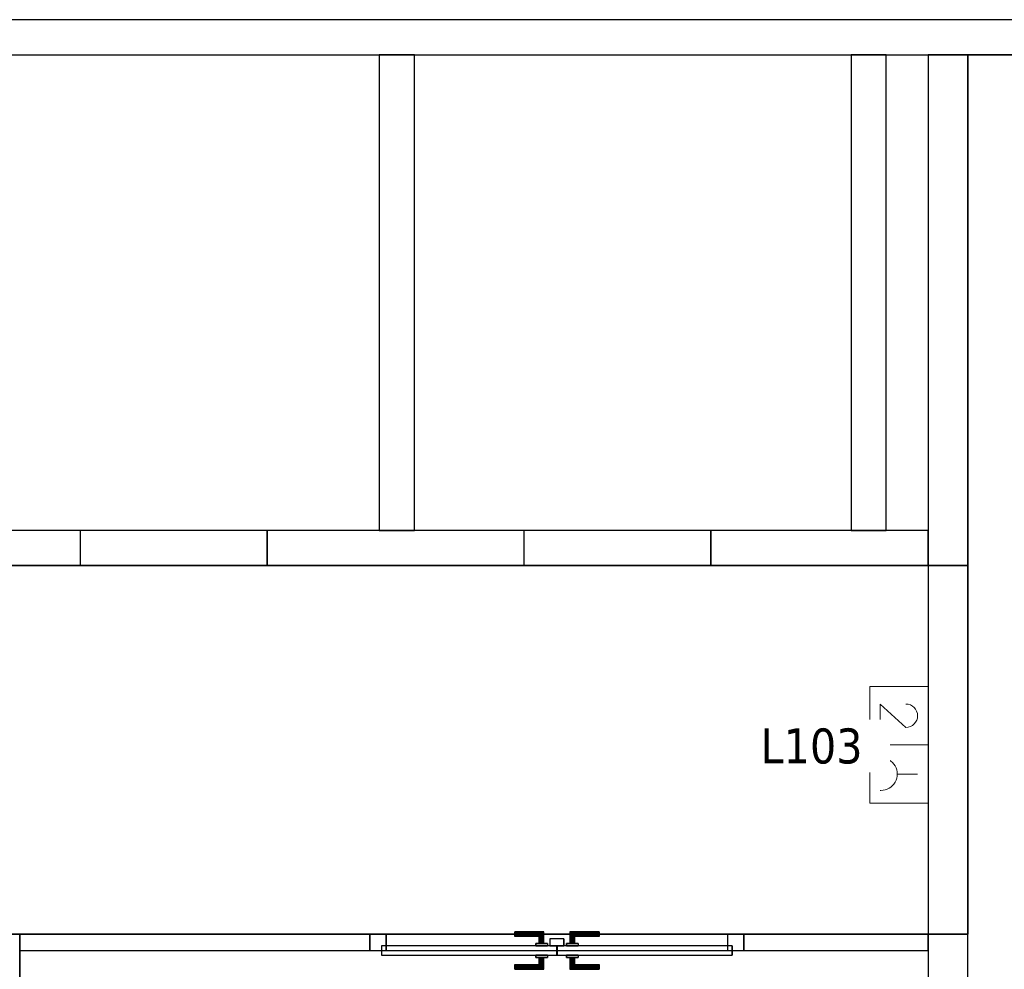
# Model space of a CAD drawing. Header units: metres. Extents: x 391.1 to 427.5, y 12.7 to 28.4.
# Tile 133 of 139: x 417.4 to 421.7, y 24.2 to 28.2. Entities that reach past the tile are written whole.
import ezdxf

# ---------------------------------------------------------------- set-up
doc = ezdxf.new("R2010")
doc.units = ezdxf.units.M
doc.layers.add('01_CARPINTERIA', color=5, linetype='Continuous', lineweight=25, true_color=0x0000ff)
doc.layers.add('01_SUELOS', color=7, linetype='Continuous', lineweight=25, true_color=0x007f00)
for name, color, linetype, lineweight in [('A-DETL-____-MBND', 7, 'Continuous', 18), ('A-GENM-____-OTLN', 7, 'Continuous', 18), ('A-WALL-____-MCUT', 7, 'Continuous', 25), ('A-WALL-____-OTLN', 7, 'Continuous', 25), ('E-ELEC-FIXT-IDEN', 7, 'Continuous', 30)]:
    doc.layers.add(name, color=color, linetype=linetype, lineweight=lineweight)
doc.styles.add('Tahoma_3', font='tahoma.ttf', dxfattribs={"height": 0.15})

# ---------------------------------------------------------------- blocks, each defined once
blk = doc.blocks.new('Family - Envans P1-154604-04_ELEC_P1')
at = {"layer": 'A-WALL-____-MCUT', "color": 253, "true_color": 0xaaaaaa}
for p, q in [((4.3375, 0.17), (0, 0.17)), ((4.3375, 0), (4.3375, 0.17)), ((0, 0), (4.3375, 0))]:
    blk.add_line(p, q, dxfattribs=at)
at = {"layer": 'A-WALL-____-OTLN', "color": 253, "true_color": 0xaaaaaa}
for p, q in [((4.3375, 0.17), (0, 0.17)), ((4.3375, 0), (4.3375, 0.17)), ((0, 0), (4.3375, 0))]:
    blk.add_line(p, q, dxfattribs=at)
at = {"layer": 'A-WALL-____-OTLN', "color": 253, "lineweight": 18, "true_color": 0xaaaaaa}
blk.add_line((0, 0), (4.3375, 0), dxfattribs=at)
blk = doc.blocks.new('Family - Envans P1-154657-04_ELEC_P1')
at = {"layer": 'A-WALL-____-MCUT', "color": 253, "true_color": 0xaaaaaa}
for p, q in [((0.13, 0.15), (0, 0.15)), ((0, 0.15), (0, 0)), ((0.13, 0), (0.13, 0.15)), ((1.76, 0.15), (0.98, 0.15)), ((0.98, 0.15), (0.98, 0)), ((1.76, 0), (1.76, 0.15)), ((2.56, 0.15), (2.56, 0)), ((3.66, 0.15), (2.56, 0.15)), ((3.66, 0), (3.66, 0.15)), ((4.46, 0.15), (4.46, 0)), ((5.39, 0.15), (4.46, 0.15)), ((5.39, 0), (5.39, 0.15)), ((0, 0), (0.13, 0)), ((0.98, 0), (1.76, 0)), ((2.56, 0), (3.66, 0)), ((4.46, 0), (5.39, 0))]:
    blk.add_line(p, q, dxfattribs=at)
at = {"layer": 'A-WALL-____-OTLN', "color": 253, "true_color": 0xaaaaaa}
for p, q in [((5.39, 0.15), (0, 0.15)), ((0, 0.15), (0, 0)), ((0.13, 0), (0.13, 0.15)), ((0.98, 0.15), (0.13, 0.15)), ((0.98, 0), (0.98, 0.15)), ((1.76, 0), (1.76, 0.15)), ((2.56, 0.15), (1.76, 0.15)), ((2.56, 0), (2.56, 0.15)), ((3.66, 0), (3.66, 0.15)), ((4.46, 0.15), (3.66, 0.15)), ((4.46, 0), (4.46, 0.15)), ((5.39, 0), (5.39, 0.15)), ((0, 0), (5.39, 0)), ((0.13, 0), (0.98, 0)), ((1.76, 0), (2.56, 0)), ((3.66, 0), (4.46, 0))]:
    blk.add_line(p, q, dxfattribs=at)
at = {"layer": 'A-WALL-____-OTLN', "color": 253, "lineweight": 18, "true_color": 0xaaaaaa}
blk.add_line((0, 0), (5.39, 0), dxfattribs=at)
blk = doc.blocks.new('Family - Vano de puerta P1-154659-04_ELEC_P1')
at = {"layer": 'A-GENM-____-OTLN', "color": 253, "true_color": 0xaaaaaa}
for p, q in [((417.707, 26.0395), (417.707, 25.8895)), ((418.507, 26.0395), (417.707, 26.0395)), ((417.707, 26.0395), (417.707, 25.8895)), ((417.707, 26.0395), (418.507, 26.0395)), ((418.507, 25.8895), (418.507, 26.0395)), ((418.507, 26.0395), (418.507, 25.8895)), ((417.707, 25.8895), (418.507, 25.8895)), ((418.507, 25.8895), (417.707, 25.8895))]:
    blk.add_line(p, q, dxfattribs=at)
blk = doc.blocks.new('Family - Vano de puerta P1-154663-04_ELEC_P1')
at = {"layer": 'A-GENM-____-OTLN', "color": 253, "true_color": 0xaaaaaa}
for p, q in [((419.607, 26.0395), (419.607, 25.8895)), ((420.407, 26.0395), (419.607, 26.0395)), ((419.607, 26.0395), (419.607, 25.8895)), ((419.607, 26.0395), (420.407, 26.0395)), ((420.407, 25.8895), (420.407, 26.0395)), ((420.407, 26.0395), (420.407, 25.8895)), ((419.607, 25.8895), (420.407, 25.8895)), ((420.407, 25.8895), (419.607, 25.8895))]:
    blk.add_line(p, q, dxfattribs=at)
blk = doc.blocks.new('Family - Mampara P1-154701-04_ELEC_P1')
at = {"layer": 'A-WALL-____-MCUT', "color": 253, "true_color": 0xaaaaaa}
for p, q in [((0.7887, 0.07), (0, 0.07)), ((0, 0.07), (0, 0)), ((0.7887, 0), (0.7887, 0.07)), ((2.39, 0.07), (2.39, 0)), ((3.89, 0.07), (2.39, 0.07)), ((3.89, 0), (3.89, 0.07)), ((0, 0), (0.7887, 0)), ((2.39, 0), (3.89, 0))]:
    blk.add_line(p, q, dxfattribs=at)
at = {"layer": 'A-WALL-____-OTLN', "color": 253, "true_color": 0xaaaaaa}
for p, q in [((3.89, 0.07), (0, 0.07)), ((0, 0.07), (0, 0)), ((2.39, 0.07), (0.7887, 0.07)), ((0.7887, 0.07), (0.7887, 0)), ((2.39, 0.07), (2.39, 0)), ((3.89, 0), (3.89, 0.07)), ((0, 0), (3.89, 0)), ((0.7887, 0), (2.39, 0))]:
    blk.add_line(p, q, dxfattribs=at)
at = {"layer": 'A-WALL-____-OTLN', "color": 253, "lineweight": 18, "true_color": 0xaaaaaa}
blk.add_line((0, 0), (3.89, 0), dxfattribs=at)
blk = doc.blocks.new('Family - Vano de puerta P1-154703-04_ELEC_P1')
at = {"layer": 'A-GENM-____-OTLN', "color": 253, "true_color": 0xaaaaaa}
for p, q in [((418.947, 24.3095), (418.947, 24.2395)), ((420.5483, 24.3095), (418.947, 24.3095)), ((418.947, 24.3095), (418.947, 24.2395)), ((418.947, 24.3095), (420.5483, 24.3095)), ((420.5483, 24.2395), (420.5483, 24.3095)), ((420.5483, 24.3095), (420.5483, 24.2395)), ((418.947, 24.2395), (420.5483, 24.2395)), ((420.5483, 24.2395), (418.947, 24.2395))]:
    blk.add_line(p, q, dxfattribs=at)
blk = doc.blocks.new('Family - LONDR55-XX_ZZ-ARQ-CAA-M3D-Londres55-154825-04_ELEC_P1')
at = {"layer": '01_CARPINTERIA', "color": 161, "true_color": 0xaaaaff}
for p, q in [((0.6201, 0.1487), (0.6201, 0.15)), ((0.6201, 0.15), (0.6201, 0.1487)), ((0.7451, 0.15), (0.6201, 0.15)), ((0.6201, 0.145), (0.6201, 0.1487)), ((0.6201, 0.1487), (0.6201, 0.145)), ((0.7438, 0.1487), (0.6201, 0.1487)), ((0.7438, 0.1487), (0.6201, 0.1487)), ((0.6201, 0.14), (0.6201, 0.145)), ((0.6201, 0.145), (0.6201, 0.14)), ((0.7401, 0.145), (0.6201, 0.145)), ((0.7401, 0.145), (0.6201, 0.145)), ((0.6201, 0.135), (0.6201, 0.14)), ((0.6201, 0.14), (0.6201, 0.135)), ((0.6201, 0.14), (0.7351, 0.14)), ((0.7351, 0.14), (0.6201, 0.14)), ((0.6201, 0.135), (0.6201, 0.1313)), ((0.6201, 0.1313), (0.6201, 0.135)), ((0.7301, 0.135), (0.6201, 0.135)), ((0.7301, 0.135), (0.6201, 0.135)), ((0.6201, 0.1313), (0.6201, 0.13)), ((0.6201, 0.13), (0.6201, 0.1313)), ((0.7265, 0.1313), (0.6201, 0.1313)), ((0.7265, 0.1313), (0.6201, 0.1313)), ((0.7251, 0.13), (0.6201, 0.13)), ((0.7251, 0.13), (0.7265, 0.1313)), ((0.7265, 0.1313), (0.7251, 0.13)), ((0.7251, 0.1), (0.7251, 0.13)), ((0.7265, 0.1313), (0.7301, 0.135)), ((0.7301, 0.135), (0.7265, 0.1313)), ((0.7265, 0.1), (0.7265, 0.1313)), ((0.7265, 0.1), (0.7265, 0.1313)), ((0.7301, 0.135), (0.7351, 0.14)), ((0.7351, 0.14), (0.7301, 0.135)), ((0.7301, 0.1), (0.7301, 0.135)), ((0.7301, 0.1), (0.7301, 0.135)), ((0.7401, 0.145), (0.7351, 0.14)), ((0.7351, 0.14), (0.7401, 0.145)), ((0.7351, 0.14), (0.7351, 0.1)), ((0.7351, 0.1), (0.7351, 0.14)), ((0.7438, 0.1487), (0.7401, 0.145)), ((0.7401, 0.145), (0.7438, 0.1487)), ((0.7401, 0.1), (0.7401, 0.145)), ((0.7401, 0.1), (0.7401, 0.145)), ((0.7451, 0.15), (0.7438, 0.1487)), ((0.7438, 0.1487), (0.7451, 0.15)), ((0.7438, 0.1), (0.7438, 0.1487)), ((0.7438, 0.1), (0.7438, 0.1487)), ((0.7451, 0.1), (0.7451, 0.15)), ((0.8575, 0.1487), (0.8561, 0.15)), ((0.8561, 0.15), (0.8561, 0.1)), ((0.8561, 0.15), (0.8575, 0.1487)), ((0.9811, 0.15), (0.8561, 0.15)), ((0.8611, 0.145), (0.8575, 0.1487)), ((0.8575, 0.1487), (0.8575, 0.1)), ((0.8575, 0.1487), (0.8575, 0.1)), ((0.8575, 0.1487), (0.8611, 0.145)), ((0.9811, 0.1487), (0.8575, 0.1487)), ((0.9811, 0.1487), (0.8575, 0.1487)), ((0.8661, 0.14), (0.8611, 0.145)), ((0.8611, 0.145), (0.8611, 0.1)), ((0.8611, 0.145), (0.8611, 0.1)), ((0.8611, 0.145), (0.8661, 0.14)), ((0.9811, 0.145), (0.8611, 0.145)), ((0.9811, 0.145), (0.8611, 0.145)), ((0.8661, 0.1), (0.8661, 0.14)), ((0.8661, 0.14), (0.8661, 0.1)), ((0.8661, 0.14), (0.8711, 0.135)), ((0.8711, 0.135), (0.8661, 0.14)), ((0.8661, 0.14), (0.9811, 0.14)), ((0.9811, 0.14), (0.8661, 0.14)), ((0.8711, 0.135), (0.8711, 0.1)), ((0.8711, 0.135), (0.8748, 0.1313)), ((0.8748, 0.1313), (0.8711, 0.135)), ((0.8711, 0.135), (0.8711, 0.1)), ((0.9811, 0.135), (0.8711, 0.135)), ((0.9811, 0.135), (0.8711, 0.135)), ((0.8748, 0.1313), (0.8748, 0.1)), ((0.8748, 0.1313), (0.8761, 0.13)), ((0.8761, 0.13), (0.8748, 0.1313)), ((0.8748, 0.1313), (0.8748, 0.1)), ((0.9811, 0.1313), (0.8748, 0.1313)), ((0.9811, 0.1313), (0.8748, 0.1313)), ((0.8761, 0.13), (0.8761, 0.1)), ((0.9811, 0.13), (0.8761, 0.13)), ((0.9811, 0.1487), (0.9811, 0.15)), ((0.9811, 0.15), (0.9811, 0.1487)), ((0.9811, 0.145), (0.9811, 0.1487)), ((0.9811, 0.1487), (0.9811, 0.145)), ((0.9811, 0.145), (0.9811, 0.14)), ((0.9811, 0.14), (0.9811, 0.145)), ((0.9811, 0.14), (0.9811, 0.135)), ((0.9811, 0.135), (0.9811, 0.14)), ((0.9811, 0.135), (0.9811, 0.1313)), ((0.9811, 0.1313), (0.9811, 0.135)), ((0.9811, 0.1313), (0.9811, 0.13)), ((0.9811, 0.13), (0.9811, 0.1313)), ((0.8001, 0.09), (0.05, 0.09)), ((0.05, 0.09), (0.05, 0.05)), ((0.8001, 0.09), (0.05, 0.09)), ((0.05, 0.05), (0.05, 0.09)), ((0.7601, 0.1), (0.7101, 0.1)), ((0.7101, 0.1), (0.7601, 0.1)), ((0.7101, 0.09), (0.7101, 0.1)), ((0.7101, 0.09), (0.7101, 0.1)), ((0.7601, 0.09), (0.7101, 0.09)), ((0.7101, 0.09), (0.7601, 0.09)), ((0.7265, 0.1), (0.7251, 0.1)), ((0.7251, 0.1), (0.7265, 0.1)), ((0.7301, 0.1), (0.7265, 0.1)), ((0.7265, 0.1), (0.7301, 0.1)), ((0.7351, 0.1), (0.7301, 0.1)), ((0.7301, 0.1), (0.7351, 0.1)), ((0.7401, 0.1), (0.7351, 0.1)), ((0.7351, 0.1), (0.7401, 0.1)), ((0.7401, 0.1), (0.7438, 0.1)), ((0.7438, 0.1), (0.7401, 0.1)), ((0.7438, 0.1), (0.7451, 0.1)), ((0.7451, 0.1), (0.7438, 0.1)), ((0.7601, 0.09), (0.7601, 0.1)), ((0.7601, 0.1), (0.7601, 0.09)), ((0.8001, 0.05), (0.8001, 0.09)), ((0.8001, 0.05), (0.8001, 0.09)), ((1.5513, 0.09), (0.8011, 0.09)), ((0.8011, 0.09), (0.8011, 0.05)), ((1.5513, 0.09), (0.8011, 0.09)), ((0.8011, 0.05), (0.8011, 0.09)), ((0.8911, 0.1), (0.8411, 0.1)), ((0.8411, 0.1), (0.8911, 0.1)), ((0.8411, 0.09), (0.8411, 0.1)), ((0.8411, 0.09), (0.8411, 0.1)), ((0.8911, 0.09), (0.8411, 0.09)), ((0.8411, 0.09), (0.8911, 0.09)), ((0.8575, 0.1), (0.8561, 0.1)), ((0.8561, 0.1), (0.8575, 0.1)), ((0.8611, 0.1), (0.8575, 0.1)), ((0.8575, 0.1), (0.8611, 0.1)), ((0.8661, 0.1), (0.8611, 0.1)), ((0.8611, 0.1), (0.8661, 0.1)), ((0.8711, 0.1), (0.8661, 0.1)), ((0.8661, 0.1), (0.8711, 0.1)), ((0.8711, 0.1), (0.8748, 0.1)), ((0.8748, 0.1), (0.8711, 0.1)), ((0.8748, 0.1), (0.8761, 0.1)), ((0.8761, 0.1), (0.8748, 0.1)), ((0.8911, 0.09), (0.8911, 0.1)), ((0.8911, 0.1), (0.8911, 0.09)), ((1.5513, 0.05), (1.5513, 0.09)), ((1.5513, 0.05), (1.5513, 0.09)), ((0.07, 0.07), (0, 0.07)), ((0, 0.07), (0, 0)), ((0.07, 0.07), (0, 0.07)), ((0, 0), (0, 0.07)), ((0.05, 0.05), (0.8001, 0.05)), ((0.05, 0.05), (0.8001, 0.05)), ((0.07, 0), (0.07, 0.07)), ((0.07, 0), (0.07, 0.07)), ((0.7101, 0.05), (0.7601, 0.05)), ((0.7601, 0.05), (0.7101, 0.05)), ((0.7101, 0.04), (0.7101, 0.05)), ((0.7101, 0.04), (0.7101, 0.05)), ((0.7601, 0.04), (0.7601, 0.05)), ((0.7601, 0.05), (0.7601, 0.04)), ((0.8311, 0.05), (0.7711, 0.05)), ((0.7711, 0.05), (0.7711, 0.02)), ((0.8311, 0.05), (0.7711, 0.05)), ((0.7711, 0.02), (0.7711, 0.05)), ((0.8011, 0.05), (1.5513, 0.05)), ((0.8011, 0.05), (1.5513, 0.05)), ((0.8311, 0.02), (0.8311, 0.05)), ((0.8311, 0.02), (0.8311, 0.05)), ((0.8411, 0.05), (0.8911, 0.05)), ((0.8911, 0.05), (0.8411, 0.05)), ((0.8411, 0.04), (0.8411, 0.05)), ((0.8411, 0.04), (0.8411, 0.05)), ((0.8911, 0.04), (0.8911, 0.05)), ((0.8911, 0.05), (0.8911, 0.04)), ((1.6013, 0.07), (1.5313, 0.07)), ((1.5313, 0.07), (1.5313, 0)), ((1.6013, 0.07), (1.5313, 0.07)), ((1.5313, 0), (1.5313, 0.07)), ((1.6013, 0), (1.6013, 0.07)), ((1.6013, 0), (1.6013, 0.07)), ((0, 0), (0.07, 0)), ((0, 0), (0.07, 0)), ((0.6201, 0.0087), (0.6201, 0.01)), ((0.6201, 0.01), (0.6201, 0.0087)), ((0.6201, 0.01), (0.7251, 0.01)), ((0.6201, 0.005), (0.6201, 0.0087)), ((0.6201, 0.0087), (0.6201, 0.005)), ((0.6201, 0.0087), (0.7265, 0.0087)), ((0.6201, 0.0087), (0.7265, 0.0087)), ((0.6201, 0), (0.6201, 0.005)), ((0.6201, 0.005), (0.6201, 0)), ((0.6201, 0.005), (0.7301, 0.005)), ((0.6201, 0.005), (0.7301, 0.005)), ((0.6201, -0.005), (0.6201, 0)), ((0.7351, 0), (0.6201, 0)), ((0.6201, 0), (0.7351, 0)), ((0.7101, 0.04), (0.7601, 0.04)), ((0.7601, 0.04), (0.7101, 0.04)), ((0.7265, 0.04), (0.7251, 0.04)), ((0.7251, 0.04), (0.7265, 0.04)), ((0.7251, 0.01), (0.7251, 0.04)), ((0.7265, 0.0087), (0.7251, 0.01)), ((0.7251, 0.01), (0.7265, 0.0087)), ((0.7301, 0.04), (0.7265, 0.04)), ((0.7265, 0.04), (0.7301, 0.04)), ((0.7265, 0.0087), (0.7265, 0.04)), ((0.7265, 0.0087), (0.7265, 0.04)), ((0.7301, 0.005), (0.7265, 0.0087)), ((0.7265, 0.0087), (0.7301, 0.005)), ((0.7301, 0.04), (0.7351, 0.04)), ((0.7351, 0.04), (0.7301, 0.04)), ((0.7301, 0.005), (0.7301, 0.04)), ((0.7301, 0.005), (0.7301, 0.04)), ((0.7351, 0), (0.7301, 0.005)), ((0.7301, 0.005), (0.7351, 0)), ((0.7351, 0.04), (0.7401, 0.04)), ((0.7401, 0.04), (0.7351, 0.04)), ((0.7351, 0.04), (0.7351, 0)), ((0.7351, 0), (0.7351, 0.04)), ((0.7401, -0.005), (0.7351, 0)), ((0.7401, 0.04), (0.7438, 0.04)), ((0.7438, 0.04), (0.7401, 0.04)), ((0.7401, -0.005), (0.7401, 0.04)), ((0.7401, -0.005), (0.7401, 0.04)), ((0.7438, 0.04), (0.7451, 0.04)), ((0.7451, 0.04), (0.7438, 0.04)), ((0.7438, -0.0087), (0.7438, 0.04)), ((0.7438, -0.0087), (0.7438, 0.04)), ((0.7451, -0.01), (0.7451, 0.04)), ((0.7711, 0.02), (0.8311, 0.02)), ((0.7711, 0.02), (0.8311, 0.02)), ((0.8411, 0.04), (0.8911, 0.04)), ((0.8911, 0.04), (0.8411, 0.04)), ((0.8575, 0.04), (0.8561, 0.04)), ((0.8561, 0.04), (0.8575, 0.04)), ((0.8561, 0.04), (0.8561, -0.01)), ((0.8611, 0.04), (0.8575, 0.04)), ((0.8575, 0.04), (0.8611, 0.04)), ((0.8575, 0.04), (0.8575, -0.0087)), ((0.8575, 0.04), (0.8575, -0.0087)), ((0.8611, 0.04), (0.8661, 0.04)), ((0.8661, 0.04), (0.8611, 0.04)), ((0.8611, 0.04), (0.8611, -0.005)), ((0.8611, 0.04), (0.8611, -0.005)), ((0.8661, 0.04), (0.8711, 0.04)), ((0.8711, 0.04), (0.8661, 0.04)), ((0.8661, 0), (0.8661, 0.04)), ((0.8661, 0.04), (0.8661, 0)), ((0.8711, 0.005), (0.8661, 0)), ((0.8661, 0), (0.8711, 0.005)), ((0.9811, 0), (0.8661, 0)), ((0.8661, 0), (0.9811, 0)), ((0.8711, 0.04), (0.8748, 0.04)), ((0.8748, 0.04), (0.8711, 0.04)), ((0.8711, 0.04), (0.8711, 0.005)), ((0.8711, 0.04), (0.8711, 0.005)), ((0.8748, 0.0087), (0.8711, 0.005)), ((0.8711, 0.005), (0.8748, 0.0087)), ((0.8711, 0.005), (0.9811, 0.005)), ((0.8711, 0.005), (0.9811, 0.005)), ((0.8748, 0.04), (0.8761, 0.04)), ((0.8761, 0.04), (0.8748, 0.04)), ((0.8748, 0.04), (0.8748, 0.0087)), ((0.8748, 0.04), (0.8748, 0.0087)), ((0.8761, 0.01), (0.8748, 0.0087)), ((0.8748, 0.0087), (0.8761, 0.01)), ((0.8748, 0.0087), (0.9811, 0.0087)), ((0.8748, 0.0087), (0.9811, 0.0087)), ((0.8761, 0.04), (0.8761, 0.01)), ((0.8761, 0.01), (0.9811, 0.01)), ((0.9811, 0.0087), (0.9811, 0.01)), ((0.9811, 0.01), (0.9811, 0.0087)), ((0.9811, 0.005), (0.9811, 0.0087)), ((0.9811, 0.0087), (0.9811, 0.005)), ((0.9811, 0.005), (0.9811, 0)), ((0.9811, 0), (0.9811, 0.005)), ((0.9811, 0), (0.9811, -0.005)), ((0.9811, -0.005), (0.9811, 0)), ((1.5313, 0), (1.6013, 0)), ((1.5313, 0), (1.6013, 0)), ((0.6201, 0), (0.6201, -0.005)), ((0.6201, -0.005), (0.6201, -0.0087)), ((0.6201, -0.0087), (0.6201, -0.005)), ((0.6201, -0.005), (0.7401, -0.005)), ((0.6201, -0.005), (0.7401, -0.005)), ((0.6201, -0.0087), (0.6201, -0.01)), ((0.6201, -0.01), (0.6201, -0.0087)), ((0.6201, -0.0087), (0.7438, -0.0087)), ((0.6201, -0.0087), (0.7438, -0.0087)), ((0.6201, -0.01), (0.7451, -0.01)), ((0.7351, 0), (0.7401, -0.005)), ((0.7401, -0.005), (0.7438, -0.0087)), ((0.7438, -0.0087), (0.7401, -0.005)), ((0.7438, -0.0087), (0.7451, -0.01)), ((0.7451, -0.01), (0.7438, -0.0087)), ((0.8561, -0.01), (0.8575, -0.0087)), ((0.8575, -0.0087), (0.8561, -0.01)), ((0.8561, -0.01), (0.9811, -0.01)), ((0.8575, -0.0087), (0.8611, -0.005)), ((0.8611, -0.005), (0.8575, -0.0087)), ((0.8575, -0.0087), (0.9811, -0.0087)), ((0.8575, -0.0087), (0.9811, -0.0087)), ((0.8611, -0.005), (0.8661, 0)), ((0.8661, 0), (0.8611, -0.005)), ((0.8611, -0.005), (0.9811, -0.005)), ((0.8611, -0.005), (0.9811, -0.005)), ((0.9811, -0.005), (0.9811, -0.0087)), ((0.9811, -0.0087), (0.9811, -0.005)), ((0.9811, -0.0087), (0.9811, -0.01)), ((0.9811, -0.01), (0.9811, -0.0087))]:
    blk.add_line(p, q, dxfattribs=at)
blk = doc.blocks.new('Family - Porta P1-154826-04_ELEC_P1')
blk.add_blockref('Family - LONDR55-XX_ZZ-ARQ-CAA-M3D-Londres55-154825-04_ELEC_P1', (0, 0))
blk = doc.blocks.new('Family - LONDR55-XX_ZZ-ARQ-CAA-M3D-Londres55-154893-04_ELEC_P1')
at = {"layer": '01_SUELOS', "color": 9, "true_color": 0xaad4aa}
for p, q in [((17.0704, 1.715), (11.5104, 1.715)), ((11.5104, 1.715), (17.0704, 1.715)), ((17.0704, 0.135), (17.0704, 1.715)), ((17.0704, 1.715), (17.0704, 0.135)), ((6.4039, 0.135), (17.0704, 0.135)), ((17.0704, 0.135), (6.4039, 0.135))]:
    blk.add_line(p, q, dxfattribs=at)
blk = doc.blocks.new('Family - Envans P1-154895-04_ELEC_P1')
at = {"layer": 'A-WALL-____-MCUT', "color": 253, "true_color": 0xaaaaaa}
for p, q in [((25.5857, 0.15), (0.0311, 0.15)), ((0, 0), (25.556, 0))]:
    blk.add_line(p, q, dxfattribs=at)
at = {"layer": 'A-WALL-____-OTLN', "color": 253, "true_color": 0xaaaaaa}
for p, q in [((25.5857, 0.15), (0.0311, 0.15)), ((0, 0), (25.556, 0))]:
    blk.add_line(p, q, dxfattribs=at)
at = {"layer": 'A-WALL-____-OTLN', "color": 253, "lineweight": 18, "true_color": 0xaaaaaa}
blk.add_line((0, 0), (25.556, 0), dxfattribs=at)
blk = doc.blocks.new('Family - Envans P1-154948-04_ELEC_P1')
at = {"layer": 'A-WALL-____-MCUT', "color": 253, "true_color": 0xaaaaaa}
for p, q in [((2.0388, 0.15), (0, 0.15)), ((0, 0.15), (0, 0)), ((2.0388, 0), (2.0388, 0.15)), ((0, 0), (2.0388, 0))]:
    blk.add_line(p, q, dxfattribs=at)
at = {"layer": 'A-WALL-____-OTLN', "color": 253, "true_color": 0xaaaaaa}
for p, q in [((2.0388, 0.15), (0, 0.15)), ((0, 0.15), (0, 0)), ((2.0388, 0), (2.0388, 0.15)), ((0, 0), (2.0388, 0))]:
    blk.add_line(p, q, dxfattribs=at)
at = {"layer": 'A-WALL-____-OTLN', "color": 253, "lineweight": 18, "true_color": 0xaaaaaa}
blk.add_line((0, 0), (2.0388, 0), dxfattribs=at)
blk = doc.blocks.new('Family - LONDR55-XX_ZZ-ARQ-CAA-M3D-Londres55-155045-04_ELEC_P1')
at = {"layer": '01_SUELOS', "color": 9, "true_color": 0xaad4aa}
for p, q in [((28.5181, 14.9576), (23.2098, 14.9576)), ((23.2098, 14.9576), (28.5181, 14.9576)), ((23.2098, 14.9576), (23.2098, 12.7688)), ((23.2098, 12.7688), (23.2098, 14.9576)), ((23.2098, 12.7688), (23.2098, 11.1888)), ((23.2098, 11.1888), (23.2098, 12.7688)), ((19.1498, 11.1888), (19.1498, 10.3688)), ((19.1498, 10.3688), (19.1498, 11.1888)), ((23.2098, 11.1888), (19.1498, 11.1888)), ((19.1498, 11.1888), (23.2098, 11.1888))]:
    blk.add_line(p, q, dxfattribs=at)
blk = doc.blocks.new('Family - Envans P1-155099-04_ELEC_P1')
at = {"layer": 'A-WALL-____-MCUT', "color": 253, "true_color": 0xaaaaaa}
for p, q in [((2.0388, 0.15), (0, 0.15)), ((0, 0.15), (0, 0)), ((2.0388, 0), (2.0388, 0.15)), ((0, 0), (2.0388, 0))]:
    blk.add_line(p, q, dxfattribs=at)
at = {"layer": 'A-WALL-____-OTLN', "color": 253, "true_color": 0xaaaaaa}
for p, q in [((2.0388, 0.15), (0, 0.15)), ((0, 0.15), (0, 0)), ((2.0388, 0), (2.0388, 0.15)), ((0, 0), (2.0388, 0))]:
    blk.add_line(p, q, dxfattribs=at)
at = {"layer": 'A-WALL-____-OTLN', "color": 253, "lineweight": 18, "true_color": 0xaaaaaa}
blk.add_line((0, 0), (2.0388, 0), dxfattribs=at)
blk = doc.blocks.new('LONDR55-XX_ZZ-ARQ-CAA-M3D-Londres55_ifc-1-04_ELEC_P1')
at = {"layer": '01_CARPINTERIA', "color": 253, "lineweight": 18, "true_color": 0xaaaaaa, "rotation": 180}
blk.add_blockref('Family - Porta P1-154826-04_ELEC_P1', (420.5483, 24.3095), dxfattribs=at)
at = {"layer": '01_SUELOS', "color": 253, "lineweight": 18, "true_color": 0xaaaaaa}
for name, p in [('Family - LONDR55-XX_ZZ-ARQ-CAA-M3D-Londres55-155045-04_ELEC_P1', (398.2972, 13.1206)), ('Family - LONDR55-XX_ZZ-ARQ-CAA-M3D-Londres55-154893-04_ELEC_P1', (404.4366, 24.1745))]:
    blk.add_blockref(name, p, dxfattribs=at)
at = {"layer": 'A-GENM-____-OTLN', "color": 253, "lineweight": 18, "true_color": 0xaaaaaa}
for name in ['Family - Vano de puerta P1-154659-04_ELEC_P1', 'Family - Vano de puerta P1-154663-04_ELEC_P1', 'Family - Vano de puerta P1-154703-04_ELEC_P1']:
    blk.add_blockref(name, (0, 0), dxfattribs=at)
at = {"layer": 'A-WALL-____-OTLN', "color": 253, "lineweight": 18, "true_color": 0xaaaaaa}
for name, p, rotation in [('Family - Envans P1-154895-04_ELEC_P1', (426.8464, 28.2282), 180), ('Family - Envans P1-155099-04_ELEC_P1', (419.137, 26.0395), 90), ('Family - Envans P1-154948-04_ELEC_P1', (421.157, 26.0395), 90), ('Family - Envans P1-154604-04_ELEC_P1', (421.507, 23.7407), 90), ('Family - Mampara P1-154701-04_ELEC_P1', (421.337, 24.3095), 180)]:
    blk.add_blockref(name, p, dxfattribs=dict(at, rotation=rotation))
blk.add_blockref('Family - Envans P1-154657-04_ELEC_P1', (415.947, 25.8895), dxfattribs=at)
blk = doc.blocks.new('ZYR_05_02_02 Presa Doble - 01 Toma Doble-887713-04_ELEC_P1')
at = {"layer": 'A-DETL-____-MBND', "color": 180, "true_color": 0x3c0aff}
for p, q in [((-0.2322, 0), (0.2678, 0)), ((-0.2322, -0.25), (-0.2322, 0)), ((0.0178, 0), (0.0178, -0.25)), ((0.2678, 0), (0.2678, -0.25)), ((0.1428, -0.045), (0.1428, -0.132)), ((-0.0572, -0.0948), (-0.1572, -0.205)), ((-0.1572, -0.205), (-0.0573, -0.205)), ((0.0728, -0.205), (0.0728, -0.202)), ((0.2128, -0.205), (0.2128, -0.202)), ((0.2678, -0.25), (-0.2322, -0.25))]:
    blk.add_line(p, q, dxfattribs=at)
for centre, radius, start in [((-0.1072, -0.095), 0.05, 0.1854), ((0.1428, -0.202), 0.07, 360)]:
    blk.add_arc(centre, radius, start, 180, dxfattribs=at)

msp = doc.modelspace()

# ---------------------------------------------------------------- block references
at = {"lineweight": 5}
msp.add_blockref('LONDR55-XX_ZZ-ARQ-CAA-M3D-Londres55_ifc-1-04_ELEC_P1', (0, 0), dxfattribs=at)
at = {"layer": 'A-DETL-____-MBND', "color": 180, "true_color": 0x3c0aff, "rotation": 269.9999999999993}
msp.add_blockref('ZYR_05_02_02 Presa Doble - 01 Toma Doble-887713-04_ELEC_P1', (421.337, 25.1389), dxfattribs=at)

# ---------------------------------------------------------------- next in the draw order: texts
at = {"layer": 'E-ELEC-FIXT-IDEN', "insert": (420.62, 25.1915), "char_height": 0.15, "width": 0.517088, "attachment_point": 1, "style": 'Tahoma_3', "bg_fill": 3, "box_fill_scale": 1.25, "bg_fill_color": 256, "bg_fill_true_color": 13158600, "bg_fill_transparency": 0}
msp.add_mtext('L103', dxfattribs=at)

doc.saveas('drawing.dxf')
